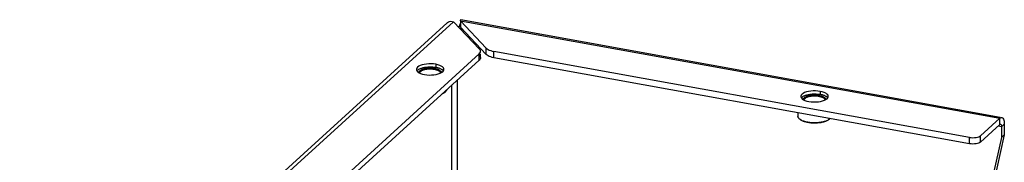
# Model space of a CAD drawing. Header units: inches. Extents: x 0 to 73.3, y 0 to 56.7.
# Tile 4 of 4: x 42.8 to 57.6, y 23.8 to 26. Entities that reach past the tile are written whole.
import ezdxf

# ---------------------------------------------------------------- set-up
doc = ezdxf.new("R2010")
doc.units = ezdxf.units.IN
doc.header["$LTSCALE"] = 4.033333
doc.header["$MEASUREMENT"] = 0
doc.layers.get('0').update_dxf_attribs({"linetype": 'CONTINUOUS'})

msp = doc.modelspace()

# ---------------------------------------------------------------- linework, layer by layer
at = {"color": 3, "linetype": 'Continuous'}
for p, q in [((42.124, 19.413), (49.264, 25.936)), ((42.236, 19.443), (49.36, 25.951)), ((49.36, 25.951), (49.75, 25.538)), ((49.461, 25.966), (49.464, 25.975)), ((49.851, 25.553), (49.461, 25.966)), ((49.461, 25.966), (57.574, 24.497)), ((49.47, 25.982), (57.577, 24.514)), ((49.431, 25.876), (49.439, 25.879)), ((49.746, 25.469), (43.374, 19.648)), ((57.12, 24.208), (49.966, 25.504)), ((48.809, 25.209), (48.822, 25.195)), ((48.822, 25.195), (48.84, 25.183)), ((49.129, 25.164), (49.156, 25.174)), ((49.156, 25.174), (49.178, 25.185)), ((49.178, 25.185), (49.196, 25.198)), ((49.196, 25.198), (49.208, 25.212)), ((49.098, 25.157), (49.129, 25.164)), ((54.589, 24.802), (54.602, 24.789)), ((54.602, 24.789), (54.621, 24.776)), ((54.878, 24.75), (54.909, 24.757)), ((54.909, 24.757), (54.936, 24.767)), ((54.936, 24.767), (54.959, 24.778)), ((54.959, 24.778), (54.976, 24.791)), ((54.976, 24.791), (54.988, 24.805)), ((57.285, 24.234), (57.574, 24.497)), ((57.641, 24.407), (57.641, 24.248)), ((57.641, 24.248), (56.069, 17.276))]:
    msp.add_line(p, q, dxfattribs=at)
at = {"color": 7, "linetype": 'Continuous'}
for p, q in [((49.461, 25.966), (49.461, 25.871)), ((49.441, 25.884), (49.438, 25.879)), ((49.851, 25.458), (49.461, 25.871)), ((49.494, 25.836), (49.463, 25.842)), ((49.746, 25.374), (49.746, 25.469)), ((49.765, 25.411), (49.765, 25.469)), ((49.851, 25.458), (49.851, 25.553)), ((49.966, 25.409), (49.966, 25.504)), ((49.746, 25.374), (43.387, 19.566)), ((57.12, 24.113), (49.966, 25.409)), ((49.06, 25.237), (49.071, 25.235)), ((49.091, 25.309), (49.091, 25.263)), ((49.417, 18.48), (49.417, 25.074)), ((49.222, 24.884), (49.231, 24.891)), ((49.231, 24.891), (49.228, 24.889)), ((49.334, 18.494), (49.334, 24.998)), ((54.872, 24.902), (54.872, 24.856)), ((54.841, 24.83), (54.851, 24.829)), ((54.538, 24.581), (54.538, 24.529)), ((54.573, 24.477), (54.564, 24.484)), ((55.003, 24.477), (55.012, 24.484)), ((55.012, 24.484), (55.009, 24.482)), ((57.574, 24.402), (57.574, 24.497)), ((57.285, 24.139), (57.574, 24.402)), ((57.599, 24.368), (57.547, 24.378)), ((57.598, 24.379), (57.599, 24.368)), ((57.599, 24.368), (57.641, 24.407)), ((57.599, 24.368), (57.599, 24.209)), ((57.599, 24.209), (56.034, 17.274)), ((57.12, 24.113), (57.12, 24.208)), ((57.285, 24.139), (57.285, 24.234)), ((57.641, 24.248), (57.599, 24.209))]:
    msp.add_line(p, q, dxfattribs=at)
at = {"color": 3, "linetype": 'Continuous'}
for points in [[(49.264, 25.936), (49.268, 25.94), (49.283, 25.949), (49.3, 25.955), (49.319, 25.957), (49.34, 25.956), (49.36, 25.951)], [(49.464, 25.975), (49.468, 25.981), (49.47, 25.982)], [(49.746, 25.469), (49.756, 25.48), (49.762, 25.492), (49.765, 25.503), (49.765, 25.506)], [(49.765, 25.506), (49.763, 25.515), (49.759, 25.526), (49.75, 25.538)], [(49.851, 25.553), (49.863, 25.543), (49.878, 25.533), (49.896, 25.524), (49.918, 25.516), (49.941, 25.509), (49.966, 25.504)], [(49.091, 25.309), (49.057, 25.314), (49.022, 25.316), (48.986, 25.316), (48.95, 25.313), (48.917, 25.308), (48.886, 25.3), (48.859, 25.29), (48.836, 25.279), (48.819, 25.266), (48.807, 25.252), (48.801, 25.238), (48.801, 25.232)], [(48.801, 25.232), (48.802, 25.223), (48.809, 25.209)], [(48.84, 25.183), (48.864, 25.172), (48.891, 25.163), (48.923, 25.155)], [(49.214, 25.232), (49.213, 25.241), (49.206, 25.255), (49.193, 25.269), (49.174, 25.281), (49.151, 25.293), (49.123, 25.302), (49.091, 25.309)], [(49.208, 25.212), (49.213, 25.226), (49.214, 25.232)], [(48.923, 25.155), (48.958, 25.151), (48.993, 25.148), (49.029, 25.149), (49.064, 25.151), (49.098, 25.157)], [(54.872, 24.902), (54.837, 24.907), (54.802, 24.909), (54.766, 24.909), (54.731, 24.906), (54.697, 24.901), (54.666, 24.893), (54.639, 24.884), (54.617, 24.872), (54.599, 24.86), (54.587, 24.846), (54.582, 24.831), (54.581, 24.825)], [(54.994, 24.825), (54.993, 24.834), (54.986, 24.849), (54.973, 24.862), (54.955, 24.875), (54.931, 24.886), (54.904, 24.895), (54.872, 24.902)], [(54.581, 24.825), (54.582, 24.817), (54.589, 24.802)], [(54.621, 24.776), (54.644, 24.765), (54.672, 24.756), (54.704, 24.749)], [(54.704, 24.749), (54.738, 24.744), (54.773, 24.742), (54.809, 24.742), (54.845, 24.745), (54.878, 24.75)], [(54.988, 24.805), (54.994, 24.82), (54.994, 24.825)], [(57.574, 24.497), (57.584, 24.505), (57.595, 24.509), (57.603, 24.509)], [(57.603, 24.509), (57.604, 24.509), (57.613, 24.505), (57.621, 24.496), (57.628, 24.484), (57.634, 24.469), (57.638, 24.451), (57.64, 24.43), (57.641, 24.407)], [(57.12, 24.208), (57.144, 24.205), (57.168, 24.204), (57.192, 24.205), (57.216, 24.207), (57.238, 24.212), (57.257, 24.218), (57.273, 24.225), (57.285, 24.234)]]:
    msp.add_lwpolyline(points, dxfattribs=at)
at = {"color": 7, "linetype": 'Continuous'}
for points in [[(49.46, 25.928), (49.457, 25.919), (49.453, 25.909)], [(49.452, 25.879), (49.451, 25.879), (49.448, 25.879), (49.444, 25.877), (49.44, 25.874)], [(49.453, 25.909), (49.448, 25.896), (49.441, 25.884)], [(49.461, 25.871), (49.458, 25.876), (49.455, 25.878), (49.452, 25.879)], [(49.765, 25.411), (49.765, 25.408), (49.762, 25.397), (49.756, 25.385), (49.746, 25.374)], [(49.966, 25.409), (49.941, 25.414), (49.918, 25.421), (49.896, 25.429), (49.878, 25.438), (49.863, 25.448), (49.851, 25.458)], [(48.809, 25.209), (48.81, 25.211), (48.814, 25.216), (48.819, 25.221), (48.825, 25.225), (48.831, 25.23)], [(48.831, 25.23), (48.838, 25.234), (48.846, 25.239), (48.854, 25.243), (48.863, 25.246), (48.873, 25.25), (48.883, 25.253), (48.893, 25.256), (48.904, 25.259), (48.916, 25.262), (48.927, 25.264), (48.939, 25.266), (48.952, 25.267), (48.964, 25.268), (48.977, 25.269), (48.99, 25.27), (49.003, 25.27), (49.016, 25.27), (49.029, 25.27), (49.042, 25.269), (49.054, 25.268), (49.067, 25.267), (49.079, 25.265), (49.091, 25.263)], [(48.842, 25.182), (48.841, 25.184), (48.841, 25.189), (48.842, 25.194), (48.844, 25.199), (48.847, 25.204), (48.851, 25.209), (48.856, 25.214), (48.861, 25.218), (48.867, 25.223), (48.874, 25.227), (48.882, 25.231), (48.891, 25.235), (48.9, 25.238), (48.91, 25.241), (48.92, 25.244), (48.931, 25.246), (48.942, 25.249), (48.954, 25.25), (48.966, 25.252), (48.978, 25.253), (48.99, 25.254), (49.003, 25.254), (49.015, 25.254), (49.028, 25.253), (49.04, 25.253), (49.052, 25.251), (49.063, 25.25), (49.075, 25.248)], [(48.851, 25.178), (48.851, 25.18), (48.852, 25.185), (48.854, 25.19), (48.857, 25.194)], [(48.857, 25.194), (48.86, 25.199), (48.865, 25.203), (48.87, 25.207), (48.876, 25.211), (48.882, 25.215), (48.89, 25.219), (48.898, 25.223), (48.906, 25.226), (48.916, 25.229), (48.925, 25.231), (48.936, 25.234), (48.946, 25.236)], [(48.946, 25.236), (48.957, 25.237), (48.968, 25.239), (48.98, 25.24), (48.991, 25.24), (49.003, 25.241), (49.015, 25.241), (49.026, 25.24), (49.038, 25.24), (49.049, 25.238), (49.06, 25.237)], [(49.071, 25.235), (49.081, 25.233), (49.091, 25.231), (49.1, 25.228), (49.109, 25.225), (49.118, 25.222)], [(49.075, 25.248), (49.086, 25.246), (49.096, 25.243)], [(49.186, 25.228), (49.179, 25.233), (49.171, 25.237), (49.163, 25.241), (49.154, 25.245), (49.145, 25.249), (49.135, 25.252), (49.125, 25.255), (49.114, 25.258), (49.103, 25.261), (49.091, 25.263)], [(49.096, 25.243), (49.106, 25.241), (49.116, 25.237)], [(49.116, 25.237), (49.125, 25.234), (49.134, 25.23), (49.141, 25.226), (49.148, 25.222), (49.154, 25.218), (49.16, 25.213), (49.164, 25.208), (49.168, 25.204), (49.171, 25.199), (49.172, 25.194), (49.173, 25.189), (49.173, 25.183), (49.173, 25.182)], [(49.118, 25.222), (49.126, 25.218), (49.133, 25.215), (49.14, 25.211), (49.146, 25.207), (49.151, 25.202), (49.155, 25.198)], [(49.155, 25.198), (49.158, 25.193), (49.161, 25.189), (49.162, 25.184), (49.163, 25.179), (49.163, 25.178)], [(49.205, 25.209), (49.202, 25.214), (49.197, 25.219), (49.192, 25.224), (49.186, 25.228)], [(49.222, 24.884), (49.219, 24.881), (49.211, 24.876), (49.202, 24.87), (49.192, 24.865), (49.184, 24.861)], [(49.228, 24.889), (49.22, 24.882), (49.21, 24.877), (49.2, 24.871), (49.19, 24.867)], [(49.256, 24.927), (49.255, 24.921), (49.252, 24.915), (49.247, 24.908), (49.242, 24.901), (49.236, 24.895), (49.231, 24.891)], [(54.589, 24.802), (54.59, 24.804), (54.595, 24.809), (54.6, 24.814), (54.605, 24.818), (54.611, 24.823)], [(54.611, 24.823), (54.619, 24.828), (54.626, 24.832), (54.635, 24.836), (54.644, 24.84), (54.653, 24.843), (54.663, 24.846), (54.674, 24.849), (54.685, 24.852), (54.696, 24.855), (54.708, 24.857), (54.72, 24.859), (54.732, 24.86), (54.745, 24.862), (54.758, 24.863), (54.77, 24.863), (54.783, 24.863), (54.796, 24.863), (54.809, 24.863), (54.822, 24.862), (54.835, 24.861), (54.847, 24.86), (54.859, 24.858), (54.871, 24.856)], [(54.622, 24.775), (54.622, 24.778), (54.622, 24.783), (54.623, 24.788), (54.625, 24.793), (54.628, 24.798), (54.631, 24.802), (54.636, 24.807), (54.642, 24.812), (54.648, 24.816), (54.655, 24.82), (54.663, 24.824), (54.671, 24.828), (54.68, 24.831), (54.69, 24.834), (54.701, 24.837), (54.711, 24.84), (54.723, 24.842), (54.734, 24.844), (54.746, 24.845), (54.758, 24.846), (54.771, 24.847), (54.783, 24.847), (54.796, 24.847), (54.808, 24.847), (54.82, 24.846), (54.832, 24.845), (54.844, 24.843), (54.855, 24.841)], [(54.632, 24.771), (54.632, 24.773), (54.633, 24.778), (54.635, 24.783), (54.637, 24.787)], [(54.637, 24.787), (54.641, 24.792), (54.645, 24.796), (54.65, 24.801), (54.656, 24.805), (54.663, 24.809), (54.67, 24.812), (54.678, 24.816), (54.687, 24.819), (54.696, 24.822), (54.706, 24.825), (54.716, 24.827), (54.727, 24.829)], [(54.727, 24.829), (54.737, 24.831), (54.749, 24.832), (54.76, 24.833), (54.772, 24.834), (54.783, 24.834), (54.795, 24.834), (54.807, 24.834), (54.818, 24.833), (54.83, 24.832), (54.841, 24.83)], [(54.851, 24.829), (54.861, 24.826), (54.871, 24.824), (54.881, 24.821), (54.89, 24.818), (54.898, 24.815)], [(54.855, 24.841), (54.866, 24.839), (54.877, 24.837)], [(54.966, 24.822), (54.959, 24.826), (54.952, 24.83), (54.944, 24.834), (54.935, 24.838), (54.926, 24.842), (54.916, 24.845), (54.905, 24.848), (54.894, 24.851), (54.883, 24.854), (54.871, 24.856)], [(54.877, 24.837), (54.887, 24.834), (54.896, 24.831)], [(54.896, 24.831), (54.906, 24.827), (54.914, 24.823), (54.922, 24.82), (54.929, 24.815), (54.935, 24.811), (54.94, 24.806), (54.945, 24.802), (54.948, 24.797), (54.951, 24.792), (54.953, 24.787), (54.954, 24.782), (54.954, 24.777), (54.953, 24.776)], [(54.898, 24.815), (54.906, 24.812), (54.914, 24.808), (54.92, 24.804), (54.926, 24.8), (54.931, 24.796), (54.935, 24.791)], [(54.935, 24.791), (54.939, 24.787), (54.941, 24.782), (54.943, 24.777), (54.944, 24.773), (54.944, 24.771)], [(54.986, 24.802), (54.982, 24.807), (54.978, 24.812), (54.972, 24.817), (54.966, 24.822)], [(54.564, 24.484), (54.558, 24.49), (54.552, 24.496), (54.546, 24.503), (54.543, 24.509), (54.54, 24.516), (54.538, 24.523), (54.538, 24.529)], [(54.573, 24.477), (54.565, 24.483), (54.564, 24.484)], [(54.69, 24.431), (54.676, 24.434), (54.662, 24.437), (54.648, 24.441), (54.635, 24.445), (54.623, 24.449), (54.611, 24.454), (54.601, 24.459), (54.591, 24.464), (54.582, 24.47), (54.574, 24.476), (54.573, 24.477)], [(54.686, 24.436), (54.671, 24.439), (54.656, 24.443), (54.642, 24.447), (54.629, 24.451), (54.616, 24.455), (54.604, 24.46), (54.593, 24.466), (54.583, 24.471), (54.573, 24.477)], [(55.009, 24.482), (55, 24.476), (54.991, 24.47), (54.98, 24.464), (54.969, 24.459), (54.956, 24.454), (54.943, 24.45), (54.93, 24.446), (54.915, 24.442), (54.9, 24.439), (54.885, 24.436), (54.869, 24.433), (54.852, 24.431), (54.836, 24.43), (54.819, 24.428), (54.802, 24.428), (54.785, 24.428), (54.768, 24.428), (54.751, 24.429), (54.734, 24.43), (54.717, 24.432), (54.702, 24.434), (54.686, 24.436)], [(55.003, 24.477), (55, 24.475), (54.992, 24.469), (54.982, 24.463), (54.972, 24.458), (54.961, 24.453), (54.95, 24.448), (54.937, 24.444), (54.924, 24.44), (54.91, 24.436), (54.896, 24.433), (54.881, 24.43), (54.866, 24.428), (54.85, 24.426), (54.834, 24.424), (54.818, 24.423), (54.801, 24.423), (54.785, 24.423), (54.768, 24.423), (54.752, 24.424), (54.736, 24.425), (54.72, 24.427), (54.705, 24.429), (54.69, 24.431)], [(55.021, 24.493), (55.016, 24.488), (55.012, 24.484)], [(57.574, 24.402), (57.579, 24.406), (57.583, 24.407), (57.585, 24.407)], [(57.585, 24.407), (57.588, 24.405), (57.592, 24.402), (57.595, 24.396), (57.597, 24.388), (57.598, 24.379)], [(57.285, 24.139), (57.273, 24.13), (57.257, 24.123), (57.238, 24.117), (57.216, 24.112), (57.192, 24.11), (57.168, 24.109), (57.144, 24.11), (57.12, 24.113)]]:
    msp.add_lwpolyline(points, dxfattribs=at)

doc.saveas('drawing.dxf')
